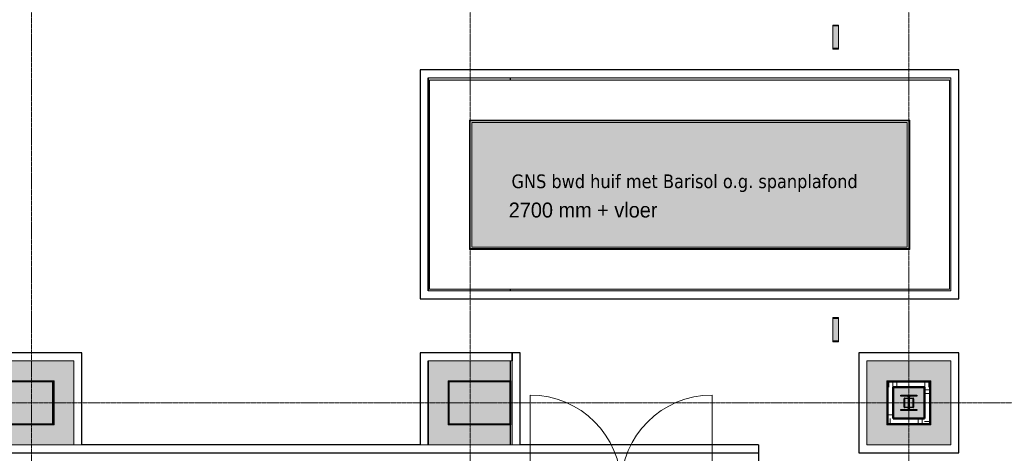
# Model space of a CAD drawing. Header units: millimetres. Extents: x 3625 to 90524, y -20577 to 42628.
# Tile 127 of 256: x 62089 to 74436, y 24196 to 29630. Entities that reach past the tile are written whole.
import ezdxf

# ---------------------------------------------------------------- set-up
doc = ezdxf.new("R2010")
doc.units = ezdxf.units.MM
doc.linetypes.add('stramien', pattern=[22.225, 12.7, -3.175, 3.175, -3.175])
for name, color, linetype, lineweight in [('A-ANNO-IDEN', 2, 'Continuous', 18), ('A-ANNO-TEXT', 2, 'Continuous', 18), ('A-CLNG-SUSP', 5, 'Continuous', 25), ('A-DOOR', 1, 'Continuous', 25), ('A-FLOR-OTLN', 6, 'Continuous', 18), ('A-FLOR-PATT', 8, 'Continuous', 18), ('A-GENM', 6, 'Continuous', 18), ('A-WALL-PATT', 2, 'Continuous', 50), ('I-WALL', 2, 'Continuous', 25), ('S-COLS', 6, 'Continuous', 18), ('S-GRID', 1, 'Continuous', 18)]:
    doc.layers.add(name, color=color, linetype=linetype, lineweight=lineweight)
doc.styles.add('Frutiger_3', font='txt', dxfattribs={"height": 186.571782})
doc.styles.add('Tahoma_1', font='TAHOMA.TTF', dxfattribs={"height": 171.388889})

# ---------------------------------------------------------------- blocks, each defined once
blk = doc.blocks.new('3073_04 constructie_abt_export 08-11-2012_rvt-1-Plotview plafond vierde Verdieping - 1 op 100')
at = {"layer": 'A-FLOR-PATT'}
h = blk.add_hatch(color=254, dxfattribs=at)
h.paths.add_polyline_path([(42917, 17595), (43517, 17595), (43517, 17603), (43076, 17603), (43076, 17598), (42956, 17598), (42956, 17603), (42917, 17603)], flags=0)
h.paths.add_polyline_path([(42277, 17705), (42877, 17705), (42877, 17715), (41592, 17715), (41592, 17705), (41687, 17705)], flags=0)
h.paths.add_polyline_path([(42917, 19605), (43517, 19605), (43517, 21061), (42967, 21061), (42967, 20951), (43040, 20951), (43040, 20941), (42917, 20941), (42917, 19608)], flags=0)
h.paths.add_polyline_path([(33087, 21051), (33097, 21051), (33097, 21053), (33087, 21053)], flags=0)
h.paths.add_polyline_path([(41068, 21261), (41144, 21261), (41144, 21481), (41784, 21481), (41784, 21261), (43517, 21261), (43517, 22281), (43367, 22281), (43367, 23281), (43517, 23281), (43517, 23581), (42817, 23581), (42817, 23081), (42517, 23081), (42517, 23581), (42017, 23581), (42017, 23081), (41117, 23081), (41117, 23581), (40961, 23581), (40961, 21261)], flags=0)
h.paths.add_polyline_path([(40821, 21261), (40821, 23581), (37817, 23581), (37817, 23261), (39817, 23261), (39817, 21261)], flags=0)
h.paths.add_polyline_path([(42489, 24301), (43517, 24301), (43516, 24551), (42740, 24551), (42740, 25105), (43517, 25105), (43517, 25355), (42489, 25355), (42489, 24318)], flags=0)
h.paths.add_polyline_path([(32135, 24301), (32545, 24301), (32545, 25355), (32135, 25355), (32135, 25105), (32294, 25105), (32294, 24551), (32135, 24551), (32135, 24318)], flags=0)
h.paths.add_polyline_path([(37494, 24301), (38044, 24301), (38044, 25355), (36989, 25355), (36989, 24301), (37166, 24301)], flags=0)
h.paths.add_polyline_path([(37244, 24551), (37244, 25105), (37798, 25105), (37798, 24551), (37250, 24551)], flags=0)
h.paths.add_polyline_path([(37788, 24561), (37788, 25095), (37784, 25095), (37784, 24561)], flags=0)
h.paths.add_polyline_path([(43517, 26233), (43517, 26251), (42505, 26251), (42505, 28871), (43517, 28871), (43517, 28902), (42489, 28902), (42489, 26233), (43485, 26233)], flags=0)
h.paths.add_polyline_path([(43005, 26751), (43517, 26751), (43517, 26761), (43015, 26761), (43015, 28361), (43517, 28361), (43517, 28371), (43005, 28371), (43005, 26761)], flags=0)
h.paths.add_polyline_path([(43261, 29801), (43517, 29801), (43516, 30051), (42740, 30051), (42740, 30605), (43517, 30605), (43517, 30855), (42489, 30855), (42489, 29801), (43108, 29801)], flags=0)
h.paths.add_polyline_path([(37443, 29801), (41711, 29801), (41711, 31078), (41293, 31078), (41293, 30041), (32135, 30041), (32135, 29801), (37250, 29801)], flags=0)
h.paths.add_polyline_path([(41068, 30261), (41073, 30261), (41073, 30716), (40995, 30716), (40995, 30261)], flags=0)
h.paths.add_polyline_path([(39340, 30261), (39550, 30261), (39550, 30716), (39340, 30716), (39340, 30482)], flags=0)
h.paths.add_polyline_path([(33904, 30261), (33904, 30716), (33603, 30716), (33603, 30261), (33817, 30261)], flags=0)
h.paths.add_polyline_path([(32135, 30595), (32229, 30595), (32229, 30716), (32135, 30715), (32135, 30687)], flags=0)
h.paths.add_polyline_path([(41068, 30861), (41073, 30861), (41073, 31078), (41051, 31078), (41051, 30861)], flags=0)
at = {"layer": 'S-COLS', "lineweight": 5}
for points in [[(37784, 24561), (37784, 25095), (37250, 25095), (37250, 24561)], [(42750, 24561), (43517, 24561), (43517, 25095), (42750, 25095)]]:
    blk.add_hatch(color=256, dxfattribs=at).paths.add_polyline_path(points, flags=0)
at = {"layer": 'A-FLOR-OTLN', "color": 7}
for p, q in [((43517, 28902), (43517, 28871)), ((43517, 28371), (43517, 28361)), ((43517, 26761), (43517, 26751)), ((43517, 26251), (43517, 26233)), ((43517, 25355), (43517, 25105)), ((43517, 24551), (43517, 24301))]:
    blk.add_line(p, q, dxfattribs=at)
at = {"layer": 'S-COLS', "color": 90, "lineweight": 35}
for p, q in [((37250, 25095), (37784, 25095)), ((37784, 25095), (37784, 24561)), ((42750, 24561), (42750, 25095)), ((42750, 25095), (43517, 25095)), ((43517, 25095), (43517, 24561)), ((37784, 24561), (37250, 24561)), ((43517, 24561), (42750, 24561))]:
    blk.add_line(p, q, dxfattribs=at)
blk = doc.blocks.new('10844_ABT model nieuw_export 08-11-2012_rvt-1-Plotview plafond vierde Verdieping - 1 op 100')
at = {"layer": 'A-FLOR-PATT'}
h = blk.add_hatch(color=254, dxfattribs=at)
h.paths.add_polyline_path([(43721, 17395), (43722, 17395), (43722, 17595), (46271, 17595), (46271, 17603), (43721, 17603), (43721, 17595)], flags=0)
h.paths.add_polyline_path([(54106, 17595), (54106, 19163), (53877, 19163), (53877, 19493), (54106, 19493), (54106, 20997), (53877, 20997), (53877, 21327), (54106, 21327), (54106, 22830), (53877, 22830), (53877, 23160), (54106, 23160), (54106, 24663), (53877, 24663), (53877, 24993), (54106, 24993), (54106, 26497), (53877, 26497), (53877, 26614), (53489, 26614), (53489, 17885), (46633, 17885), (46633, 19278), (46321, 19278), (46321, 17595), (54060, 17595)], flags=0)
h.paths.add_polyline_path([(47990, 18801), (49044, 18801), (49044, 19855), (47989, 19855), (47989, 18801)], flags=0)
h.paths.add_polyline_path([(48496, 19051), (48240, 19052), (48240, 19605), (48794, 19604), (48794, 19051), (48714, 19051)], flags=0)
h.paths.add_polyline_path([(48320, 19131), (48714, 19131), (48714, 19525), (48320, 19524), (48320, 19233)], flags=0)
h.paths.add_polyline_path([(45902, 19191), (46171, 19191), (46171, 19453), (43721, 19453), (43721, 19191), (44694, 19191)], flags=0)
h.paths.add_polyline_path([(53945, 19228), (54106, 19228), (54106, 19238), (54097, 19238), (54097, 19310), (54092, 19321), (54082, 19325), (53960, 19325), (53949, 19321), (53945, 19310), (53945, 19238), (53942, 19238), (53942, 19228)], flags=0)
h.paths.add_polyline_path([(48618, 19233), (48418, 19233), (48418, 19243), (48496, 19243), (48509, 19248), (48514, 19261), (48514, 19395), (48509, 19408), (48496, 19413), (48418, 19413), (48418, 19423), (48618, 19423), (48618, 19413), (48539, 19413), (48526, 19408), (48521, 19395), (48521, 19261), (48526, 19248), (48539, 19243), (48618, 19243)], flags=0)
h.paths.add_polyline_path([(54060, 19331), (54082, 19331), (54092, 19336), (54097, 19346), (54097, 19418), (54106, 19418), (54106, 19428), (53942, 19428), (53942, 19418), (53945, 19418), (53945, 19346), (53949, 19336), (53960, 19331), (53974, 19331)], flags=0)
h.paths.add_polyline_path([(53942, 21062), (54106, 21062), (54106, 21071), (54097, 21071), (54097, 21143), (54092, 21154), (54082, 21158), (53960, 21158), (53949, 21154), (53945, 21143), (53945, 21071), (53942, 21071)], flags=0)
h.paths.add_polyline_path([(53974, 21164), (54082, 21164), (54092, 21169), (54097, 21179), (54097, 21251), (54106, 21251), (54106, 21262), (53942, 21262), (53942, 21251), (53945, 21251), (53945, 21179), (53949, 21169), (53960, 21164)], flags=0)
h.paths.add_polyline_path([(46171, 21201), (46171, 23171), (43721, 23171), (43721, 23161), (46091, 23161), (46091, 21201)], flags=0)
h.paths.add_polyline_path([(54097, 22895), (54106, 22895), (54106, 22905), (54097, 22905), (54097, 22977), (54092, 22988), (54082, 22992), (53960, 22992), (53949, 22988), (53945, 22977), (53945, 22905), (53942, 22905), (53942, 22895), (54060, 22895)], flags=0)
h.paths.add_polyline_path([(54060, 22998), (54082, 22998), (54092, 23003), (54097, 23013), (54097, 23085), (54106, 23086), (54106, 23095), (53942, 23095), (53942, 23085), (53945, 23085), (53945, 23013), (53949, 23003), (53960, 22998), (53974, 22998)], flags=0)
h.paths.add_polyline_path([(46171, 23311), (46171, 23641), (43721, 23641), (43721, 23311), (46101, 23311)], flags=0)
h.paths.add_polyline_path([(43543, 24301), (43542, 25355), (43521, 25355), (43521, 25105), (43527, 25105), (43527, 24551), (43521, 24551), (43521, 24301)], flags=0)
h.paths.add_polyline_path([(49044, 24301), (49044, 25355), (47989, 25355), (47989, 24301), (48319, 24301)], flags=0)
h.paths.add_polyline_path([(48240, 24551), (48240, 25105), (48794, 25105), (48794, 24551), (48250, 24551)], flags=0)
h.paths.add_polyline_path([(48320, 24631), (48714, 24631), (48714, 25025), (48320, 25025), (48320, 24729)], flags=0)
h.paths.add_polyline_path([(54060, 24728), (54106, 24729), (54106, 24738), (54097, 24738), (54097, 24810), (54092, 24821), (54082, 24825), (53960, 24825), (53949, 24821), (53945, 24810), (53945, 24738), (53942, 24738), (53942, 24728)], flags=0)
h.paths.add_polyline_path([(48496, 24733), (48418, 24733), (48418, 24743), (48496, 24743), (48509, 24748), (48514, 24761), (48514, 24768), (48460, 24769), (48458, 24772), (48457, 24776), (48458, 24884), (48462, 24888), (48464, 24888), (48514, 24888), (48514, 24895), (48509, 24908), (48496, 24913), (48418, 24913), (48418, 24923), (48618, 24923), (48618, 24913), (48539, 24913), (48526, 24908), (48521, 24895), (48521, 24888), (48573, 24887), (48576, 24884), (48577, 24881), (48576, 24772), (48572, 24769), (48569, 24768), (48521, 24768), (48521, 24761), (48526, 24748), (48539, 24743), (48618, 24743), (48618, 24733), (48539, 24733)], flags=0)
h.paths.add_polyline_path([(48521, 24773), (48570, 24774), (48572, 24776), (48571, 24882), (48569, 24883), (48521, 24883)], flags=0)
h.paths.add_polyline_path([(48514, 24773), (48514, 24883), (48463, 24883), (48462, 24881), (48462, 24774), (48464, 24773)], flags=0)
h.paths.add_polyline_path([(54082, 24831), (54092, 24836), (54097, 24846), (54097, 24918), (54106, 24918), (54106, 24928), (53942, 24928), (53942, 24918), (53945, 24918), (53945, 24846), (53949, 24836), (53960, 24831), (54060, 24831)], flags=0)
h.paths.add_polyline_path([(49044, 26233), (49044, 28902), (43521, 28902), (43521, 28871), (49027, 28871), (49027, 26251), (43521, 26251), (43521, 26233), (49027, 26233)], flags=0)
h.paths.add_polyline_path([(53945, 26562), (54106, 26562), (54106, 26571), (54097, 26571), (54097, 26643), (54092, 26654), (54082, 26658), (53960, 26658), (53949, 26654), (53945, 26643), (53945, 26571), (53942, 26571), (53942, 26562)], flags=0)
h.paths.add_polyline_path([(53960, 26664), (54082, 26664), (54092, 26669), (54097, 26679), (54097, 26751), (54106, 26751), (54106, 26762), (53942, 26762), (53942, 26751), (53945, 26751), (53945, 26679), (53949, 26669)], flags=0)
h.paths.add_polyline_path([(53864, 26709), (53877, 26709), (53877, 26827), (54106, 26827), (54106, 28330), (53877, 28330), (53877, 28660), (54106, 28660), (54106, 30163), (53877, 30163), (53877, 30493), (54106, 30493), (54106, 31997), (53877, 31997), (53877, 32327), (54106, 32327), (54106, 33830), (53877, 33830), (53877, 34160), (54106, 34160), (54106, 35663), (53877, 35663), (53877, 35914), (52363, 35914), (52363, 35663), (52043, 35663), (52043, 35914), (50510, 35914), (50510, 35663), (50190, 35663), (50190, 35914), (48677, 35914), (48677, 35663), (48357, 35663), (48357, 35914), (46843, 35914), (46843, 35663), (46731, 35663), (46731, 35438), (53489, 35438), (53489, 30376), (53876, 30376), (53876, 30281), (53489, 30281), (53489, 28543), (53841, 28543), (53841, 28448), (53489, 28448), (53489, 26709), (53842, 26709)], flags=0)
h.paths.add_polyline_path([(48497, 26751), (48527, 26751), (48527, 28371), (43521, 28371), (43521, 28361), (48517, 28361), (48517, 26761), (43521, 26761), (43521, 26751), (48497, 26751)], flags=0)
h.paths.add_polyline_path([(54097, 28395), (54106, 28395), (54106, 28405), (54097, 28405), (54097, 28477), (54092, 28488), (54082, 28492), (53960, 28492), (53949, 28488), (53945, 28477), (53945, 28405), (53942, 28405), (53942, 28395), (54060, 28395)], flags=0)
h.paths.add_polyline_path([(53960, 28498), (54082, 28498), (54092, 28503), (54097, 28513), (54097, 28585), (54106, 28585), (54106, 28595), (53942, 28595), (53942, 28585), (53945, 28585), (53945, 28513), (53949, 28503)], flags=0)
h.paths.add_polyline_path([(49044, 29801), (49044, 30281), (48804, 30281), (48804, 30376), (49044, 30376), (49044, 30855), (47989, 30855), (47989, 30376), (48230, 30376), (48230, 30281), (47989, 30281), (47990, 29801), (49044, 29801)], flags=0)
h.paths.add_polyline_path([(43935, 29801), (44122, 29801), (44122, 30855), (43521, 30855), (43521, 30605), (43527, 30605), (43527, 30051), (43521, 30051), (43521, 29801), (43556, 29801)], flags=0)
h.paths.add_polyline_path([(48240, 30051), (48240, 30605), (48794, 30605), (48794, 30051), (48250, 30051)], flags=0)
h.paths.add_polyline_path([(48418, 30131), (48714, 30131), (48714, 30525), (48320, 30525), (48320, 30131)], flags=0)
h.paths.add_polyline_path([(53942, 30228), (54106, 30228), (54106, 30238), (54097, 30238), (54097, 30310), (54092, 30321), (54082, 30325), (53960, 30325), (53949, 30321), (53945, 30310), (53945, 30238), (53942, 30238)], flags=0)
h.paths.add_polyline_path([(48496, 30233), (48418, 30233), (48418, 30243), (48496, 30243), (48509, 30248), (48514, 30263), (48460, 30264), (48457, 30268), (48457, 30271), (48457, 30413), (48418, 30413), (48418, 30423), (48457, 30423), (48458, 30439), (48462, 30443), (48464, 30443), (48573, 30442), (48576, 30439), (48577, 30436), (48577, 30423), (48618, 30423), (48618, 30413), (48577, 30413), (48576, 30267), (48573, 30264), (48569, 30263), (48521, 30263), (48521, 30261), (48526, 30248), (48539, 30243), (48618, 30243), (48618, 30233), (48539, 30233)], flags=0)
h.paths.add_polyline_path([(48569, 30268), (48571, 30269), (48572, 30271), (48572, 30324), (48569, 30323), (48521, 30323), (48521, 30268), (48539, 30268)], flags=0)
h.paths.add_polyline_path([(48514, 30268), (48514, 30323), (48462, 30323), (48462, 30269), (48464, 30268)], flags=0)
h.paths.add_polyline_path([(48514, 30328), (48514, 30378), (48463, 30378), (48462, 30376), (48462, 30329), (48464, 30328)], flags=0)
h.paths.add_polyline_path([(48569, 30328), (48571, 30329), (48572, 30331), (48571, 30377), (48569, 30378), (48521, 30378), (48521, 30328), (48539, 30328)], flags=0)
h.paths.add_polyline_path([(54082, 30331), (54092, 30336), (54097, 30346), (54097, 30418), (54106, 30418), (54106, 30428), (53942, 30428), (53942, 30418), (53945, 30418), (53945, 30346), (53949, 30336), (53960, 30331), (54060, 30331)], flags=0)
h.paths.add_polyline_path([(48462, 30382), (48464, 30383), (48514, 30383), (48514, 30395), (48509, 30408), (48496, 30413), (48462, 30413), (48462, 30383)], flags=0)
h.paths.add_polyline_path([(48572, 30382), (48572, 30413), (48539, 30413), (48526, 30408), (48521, 30395), (48521, 30383), (48571, 30382)], flags=0)
h.paths.add_polyline_path([(48571, 30423), (48572, 30423), (48571, 30437), (48569, 30438), (48463, 30438), (48462, 30436), (48462, 30423), (48539, 30423)], flags=0)
h.paths.add_polyline_path([(41711, 31078), (41711, 35438), (46636, 35438), (46636, 35663), (46523, 35663), (46523, 35914), (45010, 35914), (45010, 35663), (44690, 35663), (44690, 35914), (43177, 35914), (43177, 35663), (42857, 35663), (42857, 35914), (41293, 35914), (41293, 31078)], flags=0)
h.paths.add_polyline_path([(41073, 31078), (41073, 32361), (41051, 32361), (41051, 31078), (41068, 31078)], flags=0)
h.paths.add_polyline_path([(54106, 32062), (54106, 32071), (54097, 32071), (54097, 32143), (54092, 32154), (54082, 32158), (53960, 32158), (53949, 32154), (53945, 32143), (53945, 32071), (53942, 32071), (53942, 32062), (54097, 32062)], flags=0)
h.paths.add_polyline_path([(53974, 32164), (54082, 32164), (54092, 32169), (54097, 32179), (54097, 32251), (54106, 32251), (54106, 32262), (53942, 32262), (53942, 32251), (53945, 32251), (53945, 32179), (53949, 32169), (53960, 32164)], flags=0)
h.paths.add_polyline_path([(41073, 32506), (41073, 35914), (41068, 35914), (41068, 32506)], flags=0)
h.paths.add_polyline_path([(39558, 32506), (39690, 32506), (39690, 32612), (38760, 32612), (38760, 32506), (39255, 32506)], flags=0)
h.paths.add_polyline_path([(33510, 32506), (34440, 32506), (34440, 32612), (33510, 32612), (33510, 32506)], flags=0)
h.paths.add_polyline_path([(34724, 32506), (35490, 32506), (35490, 32612), (34560, 32612), (34560, 32506)], flags=0)
h.paths.add_polyline_path([(35630, 32506), (36540, 32506), (36540, 32612), (35610, 32612), (35610, 32506)], flags=0)
h.paths.add_polyline_path([(36838, 32506), (37590, 32506), (37590, 32612), (36660, 32612), (36660, 32506)], flags=0)
h.paths.add_polyline_path([(37710, 32506), (38640, 32506), (38640, 32612), (37710, 32612), (37710, 32534)], flags=0)
h.paths.add_polyline_path([(37710, 32704), (38640, 32704), (38640, 34104), (37710, 34104), (37710, 32742)], flags=0)
h.paths.add_polyline_path([(38760, 32704), (39690, 32704), (39690, 34104), (38760, 34104), (38760, 32742)], flags=0)
h.paths.add_polyline_path([(35610, 32704), (36540, 32704), (36540, 34104), (35610, 34104), (35610, 32742)], flags=0)
h.paths.add_polyline_path([(36838, 32704), (37590, 32704), (37590, 34104), (36660, 34104), (36660, 32704), (36680, 32704)], flags=0)
h.paths.add_polyline_path([(34421, 32704), (34440, 32704), (34440, 34104), (33510, 34104), (33510, 32704), (34420, 32704)], flags=0)
h.paths.add_polyline_path([(34724, 32704), (35490, 32704), (35490, 34104), (34560, 34104), (34560, 32704), (34580, 32704)], flags=0)
h.paths.add_polyline_path([(36520, 32724), (35630, 32724), (35630, 34087), (36520, 34087), (36520, 32947)], flags=0)
h.paths.add_polyline_path([(35470, 32724), (34580, 32724), (34580, 34084), (35470, 34084), (35470, 32742)], flags=0)
h.paths.add_polyline_path([(37745, 32724), (37730, 32724), (37730, 34084), (38620, 34084), (38620, 32724), (38047, 32724)], flags=0)
h.paths.add_polyline_path([(39670, 32724), (38780, 32724), (38780, 34084), (39670, 34084), (39670, 33358)], flags=0)
h.paths.add_polyline_path([(33817, 32724), (33530, 32724), (33530, 34084), (34420, 34084), (34420, 32724)], flags=0)
h.paths.add_polyline_path([(37570, 32724), (36680, 32724), (36680, 34084), (37570, 34084), (37570, 32742)], flags=0)
h.paths.add_polyline_path([(54060, 33895), (54106, 33895), (54106, 33905), (54097, 33905), (54097, 33977), (54092, 33987), (54082, 33992), (53960, 33992), (53949, 33987), (53945, 33975), (53945, 33905), (53942, 33905), (53942, 33895), (53945, 33895)], flags=0)
h.paths.add_polyline_path([(54082, 33998), (54092, 34002), (54097, 34013), (54097, 34085), (54106, 34085), (54106, 34095), (53942, 34095), (53942, 34085), (53945, 34085), (53945, 34013), (53949, 34002), (53960, 33998), (54060, 33998)], flags=0)
h.paths.add_polyline_path([(39445, 35618), (39460, 35618), (39460, 35653), (39240, 35653), (39240, 35618), (39255, 35618)], flags=0)
h.paths.add_polyline_path([(35630, 35618), (35797, 35618), (35797, 35653), (35577, 35653), (35577, 35618), (35588, 35618)], flags=0)
h.paths.add_polyline_path([(37407, 35618), (37627, 35618), (37627, 35653), (37407, 35653)], flags=0)
h.paths.add_polyline_path([(33945, 35618), (33947, 35618), (33947, 35653), (33727, 35653), (33727, 35618), (33817, 35618)], flags=0)
h.paths.add_polyline_path([(54060, 35728), (54106, 35728), (54106, 35738), (54097, 35738), (54097, 35810), (54092, 35821), (54082, 35825), (53960, 35825), (53949, 35821), (53945, 35810), (53945, 35738), (53942, 35738), (53942, 35728), (53990, 35728)], flags=0)
h.paths.add_polyline_path([(52298, 35728), (52298, 35914), (52278, 35914), (52278, 35904), (52206, 35904), (52195, 35900), (52191, 35889), (52191, 35767), (52195, 35757), (52206, 35752), (52278, 35752), (52278, 35743), (52108, 35743), (52108, 35728), (52278, 35728)], flags=0)
h.paths.add_polyline_path([(50255, 35728), (50445, 35728), (50444, 35904), (50372, 35904), (50361, 35900), (50357, 35889), (50357, 35767), (50361, 35757), (50372, 35752), (50444, 35752), (50444, 35743), (50264, 35743), (50264, 35752), (50336, 35752), (50346, 35757), (50351, 35767), (50351, 35889), (50346, 35900), (50336, 35904), (50264, 35904), (50264, 35914), (50255, 35914), (50255, 35743)], flags=0)
h.paths.add_polyline_path([(48611, 35728), (48612, 35728), (48611, 35904), (48539, 35904), (48528, 35900), (48524, 35889), (48524, 35767), (48528, 35757), (48539, 35752), (48611, 35752), (48611, 35743), (48431, 35743), (48431, 35752), (48503, 35752), (48513, 35757), (48518, 35767), (48518, 35889), (48513, 35900), (48503, 35904), (48431, 35904), (48431, 35914), (48422, 35914), (48422, 35728), (48539, 35728)], flags=0)
h.paths.add_polyline_path([(46670, 35728), (46778, 35728), (46778, 35904), (46706, 35904), (46695, 35900), (46691, 35889), (46691, 35767), (46695, 35757), (46706, 35752), (46778, 35752), (46778, 35743), (46598, 35743), (46598, 35752), (46670, 35752), (46680, 35757), (46685, 35767), (46685, 35889), (46680, 35900), (46670, 35904), (46598, 35904), (46598, 35914), (46588, 35914), (46588, 35728), (46646, 35728)], flags=0)
h.paths.add_polyline_path([(44872, 35728), (44945, 35728), (44944, 35904), (44872, 35904), (44861, 35900), (44857, 35889), (44857, 35767), (44861, 35757), (44872, 35752), (44944, 35752), (44944, 35743), (44764, 35743), (44764, 35752), (44836, 35752), (44846, 35757), (44851, 35767), (44851, 35889), (44846, 35900), (44836, 35904), (44764, 35904), (44764, 35914), (44755, 35914), (44755, 35728), (44836, 35728)], flags=0)
h.paths.add_polyline_path([(43003, 35728), (43112, 35728), (43111, 35904), (43039, 35904), (43028, 35900), (43024, 35889), (43024, 35767), (43028, 35757), (43039, 35752), (43111, 35752), (43111, 35743), (42931, 35743), (42931, 35752), (43003, 35752), (43013, 35757), (43018, 35767), (43018, 35889), (43013, 35900), (43003, 35904), (42931, 35904), (42931, 35914), (42922, 35914), (42922, 35728), (42931, 35728)], flags=0)
h.paths.add_polyline_path([(39255, 35728), (39445, 35728), (39444, 35904), (39372, 35904), (39361, 35900), (39357, 35889), (39357, 35767), (39361, 35757), (39372, 35752), (39444, 35752), (39444, 35743), (39264, 35743), (39264, 35752), (39336, 35752), (39346, 35757), (39351, 35767), (39351, 35889), (39346, 35900), (39336, 35904), (39264, 35904), (39264, 35914), (39255, 35914), (39255, 35824)], flags=0)
h.paths.add_polyline_path([(37422, 35728), (37612, 35728), (37611, 35904), (37539, 35904), (37528, 35900), (37524, 35889), (37524, 35767), (37528, 35757), (37539, 35752), (37611, 35752), (37611, 35743), (37431, 35743), (37431, 35752), (37503, 35752), (37513, 35757), (37518, 35767), (37518, 35889), (37513, 35900), (37503, 35904), (37431, 35904), (37431, 35914), (37422, 35914), (37422, 35743)], flags=0)
h.paths.add_polyline_path([(35706, 35728), (35778, 35728), (35778, 35904), (35706, 35904), (35695, 35900), (35691, 35889), (35691, 35767), (35695, 35757), (35706, 35752), (35778, 35752), (35778, 35743), (35598, 35743), (35598, 35752), (35670, 35752), (35680, 35757), (35685, 35767), (35685, 35889), (35680, 35900), (35670, 35904), (35598, 35904), (35598, 35914), (35588, 35914), (35588, 35728), (35670, 35728)], flags=0)
h.paths.add_polyline_path([(33755, 35728), (33945, 35728), (33944, 35904), (33872, 35904), (33861, 35900), (33857, 35889), (33857, 35767), (33861, 35757), (33872, 35752), (33944, 35752), (33944, 35743), (33764, 35743), (33764, 35752), (33836, 35752), (33846, 35757), (33851, 35767), (33851, 35889), (33846, 35900), (33836, 35904), (33764, 35904), (33764, 35914), (33755, 35914), (33755, 35735)], flags=0)
h.paths.add_polyline_path([(52108, 35752), (52170, 35752), (52180, 35757), (52185, 35767), (52185, 35889), (52180, 35900), (52170, 35904), (52108, 35904), (52108, 35757)], flags=0)
h.paths.add_polyline_path([(53974, 35831), (54082, 35831), (54092, 35836), (54097, 35846), (54097, 35914), (53945, 35914), (53945, 35846), (53949, 35836), (53960, 35831)], flags=0)
h = blk.add_hatch(color=254, dxfattribs=at)
h.paths.add_polyline_path([(45902, 21269), (46091, 21269), (46091, 23161), (43721, 23161), (43721, 23171), (43717, 23171), (43717, 21269)], flags=0)
h.paths.add_polyline_path([(28740, 21269), (30264, 21269), (30264, 23567), (28471, 23567), (28471, 21269)], flags=0)
h.paths.add_polyline_path([(43517, 22281), (43517, 23281), (43367, 23281), (43367, 22281), (43485, 22281)], flags=0)
h.paths.add_polyline_path([(43721, 23311), (43721, 23781), (43717, 23781), (43717, 23311)], flags=0)
h.paths.add_polyline_path([(43517, 24301), (43521, 24301), (43521, 24551), (43517, 24551), (43517, 24318)], flags=0)
h.paths.add_polyline_path([(43521, 25105), (43521, 25355), (43517, 25355), (43517, 25105)], flags=0)
h.paths.add_polyline_path([(43517, 26233), (43521, 26233), (43521, 26251), (43517, 26251)], flags=0)
h.paths.add_polyline_path([(43521, 26751), (43521, 26761), (43517, 26761), (43517, 26751)], flags=0)
h.paths.add_polyline_path([(43517, 28361), (43521, 28361), (43521, 28371), (43517, 28371)], flags=0)
h.paths.add_polyline_path([(43517, 28871), (43521, 28871), (43521, 28902), (43517, 28902)], flags=0)
h.paths.add_polyline_path([(43517, 29801), (43521, 29801), (43521, 30051), (43517, 30051)], flags=0)
at = {"layer": 'S-COLS', "lineweight": 5}
blk.add_hatch(color=256, dxfattribs=at).paths.add_polyline_path([(48418, 24733), (48618, 24733), (48618, 24743), (48539, 24743), (48526, 24748), (48521, 24761), (48521, 24895), (48526, 24908), (48539, 24913), (48618, 24913), (48618, 24923), (48418, 24923), (48418, 24913), (48496, 24913), (48509, 24908), (48514, 24895), (48514, 24761), (48509, 24748), (48496, 24743), (48418, 24743)], flags=0)
at = {"layer": 'A-FLOR-OTLN', "color": 130, "lineweight": 5}
for p, q in [((43521, 28871), (43521, 28902)), ((43521, 28361), (43521, 28371)), ((43521, 26751), (43521, 26761)), ((43521, 26233), (43521, 26251)), ((43521, 25105), (43521, 25355)), ((43521, 24301), (43521, 24551))]:
    blk.add_line(p, q, dxfattribs=at)
at = {"layer": 'S-COLS', "color": 250, "lineweight": 25}
for p, q in [((48418, 24913), (48418, 24923)), ((48418, 24923), (48618, 24923)), ((48496, 24913), (48418, 24913)), ((48514, 24761), (48514, 24895)), ((48521, 24895), (48521, 24761)), ((48618, 24913), (48539, 24913)), ((48618, 24923), (48618, 24913)), ((48418, 24733), (48418, 24743)), ((48418, 24743), (48496, 24743)), ((48618, 24733), (48418, 24733)), ((48539, 24743), (48618, 24743)), ((48618, 24743), (48618, 24733))]:
    blk.add_line(p, q, dxfattribs=at)
for centre, start, end in [((48496, 24895), 0, 90), ((48539, 24895), 90, 180), ((48496, 24761), 270, 0), ((48539, 24761), 180, 270)]:
    blk.add_arc(centre, 18, start, end, dxfattribs=at)
blk = doc.blocks.new('65_KU_GNS huif met Barisol - Type-7861266-Plotview plafond vierde Verdieping - 1 op 100')
at = {"layer": 'A-GENM'}
h = blk.add_hatch(dxfattribs=at)
h.set_pattern_fill('FP_64', color=256, style=0, pattern_type=2)
h.set_pattern_definition([(52.5, (24722.47, 0), (146.8239, -4.79953), [8.382, -107.442, 8.382, -121.158, -123.825]), (52.5, (24722.47, 0), (146.8239, -4.79953), [-245.364, 8.382, -115.443]), (82.5, (24722.47, 0), (215.0472, 134.8574), [8.382, -54.102, 8.382, -96.012, -40.005]), (82.5, (24722.47, 0), (215.0472, 134.8574), [-166.878, 8.382, -31.623]), (122.5, (24722.47, -93.73), (0.4316, 237.29776), [8.382, -29.718, 8.382, -128.778, -179.07]), (122.5, (24722.47, -93.73), (0.4316, 237.29776), [-175.26, 8.382, -170.688]), (132.5, (24722.47, -93.73), (66.8792, 229.067), [8.382, -10.668, 8.382, -81.534, -102.87]), (132.5, (24722.47, -93.73), (66.8792, 229.067), [-108.966, 8.382, -94.488])])
h.paths.add_polyline_path([(136, -780), (2731, -780), (2731, 780), (-2731, 780), (-2731, -780), (-2281, -780)], flags=0)
for p, q in [((3261, 1310), (-3261, 1310)), ((-3261, -1310), (-3261, 1310)), ((3261, -1310), (3261, 1310)), ((-2761, 810), (2761, 810)), ((-2761, -810), (-2761, 810)), ((2751, 800), (-2751, 800)), ((-2751, -800), (-2751, 800)), ((-2731, -780), (-2731, 780)), ((-2731, 780), (2731, 780)), ((-2731, 780), (2731, 780)), ((-2731, 780), (-2731, -780)), ((2731, 780), (2731, -780)), ((2731, 780), (2731, -780)), ((2751, -800), (2751, 800)), ((2761, 810), (2761, -810)), ((2761, -810), (-2761, -810)), ((-2751, -800), (2751, -800)), ((2731, -780), (-2731, -780)), ((2731, -780), (-2731, -780)), ((-3261, -1310), (3261, -1310))]:
    blk.add_line(p, q, dxfattribs=at)
blk = doc.blocks.new('42_KA leemstuc betonkolomafwerking - Type-7433554-Plotview plafond vierde Verdieping - 1 op 100')
at = {"layer": 'A-GENM'}
h = blk.add_hatch(dxfattribs=at)
h.set_pattern_fill('FP_100', color=256, style=0, pattern_type=2)
h.set_pattern_definition([(90, (49550.68, -37521.29), (-101.6, 406.4), [33.528, -271.272, 33.528, -1896.872]), (90, (49550.68, -37521.29), (-101.6, 406.4), [-338.328, -271.272, 33.528, -576.072, -1016]), (90, (49550.68, -37521.29), (-101.6, 406.4), [-1219.2, 33.528, -271.272, 33.528, -677.672]), (90, (49550.68, -37521.29), (-101.6, 406.4), [-1557.528, -169.672, 33.528, -474.472]), (210, (49499.88, -37368.89), (-301.15272, -291.18818), [33.528, -271.272, 33.528, -1896.872]), (210, (49499.88, -37368.89), (-301.15272, -291.18818), [-338.328, -271.272, 33.528, -576.072, -1016]), (210, (49499.88, -37368.89), (-301.15272, -291.18818), [-1219.2, 33.528, -271.272, 33.528, -677.672]), (210, (49499.88, -37368.89), (-301.15272, -291.18818), [-1557.528, -169.672, 33.528, -474.472]), (330, (49296.68, -37318.09), (402.75272, -115.21182), [33.528, -271.272, 33.528, -1896.872]), (330, (49296.68, -37318.09), (402.75272, -115.21182), [-338.328, -271.272, 33.528, -576.072, -1016]), (330, (49296.68, -37318.09), (402.75272, -115.21182), [-1219.2, 33.528, -271.272, 33.528, -677.672]), (330, (49296.68, -37318.09), (402.75272, -115.21182), [-1557.528, -169.672, 33.528, -474.472])])
h.paths.add_polyline_path([(277, -277), (277, 277), (-277, 277), (-277, -277)], flags=0)
h.paths.add_polyline_path([(267, -267), (-267, -267), (-267, 267), (267, 267)], flags=0)
for p, q in [((-277, 277), (277, 277)), ((-277, -277), (-277, 277)), ((267, 267), (-267, 267)), ((-267, 267), (-267, -267)), ((267, -267), (267, 267)), ((277, 277), (277, -277)), ((277, -277), (-277, -277)), ((-267, -267), (267, -267))]:
    blk.add_line(p, q, dxfattribs=at)
blk = doc.blocks.new('42_KA leemstuc betonkolomafwerking - Type-V8-Plotview plafond vierde Verdieping - 1 op 100')
at = {"layer": 'A-GENM'}
h = blk.add_hatch(dxfattribs=at)
h.set_pattern_fill('FP_103', color=256, style=0, pattern_type=2)
h.set_pattern_definition([(0, (-18294.12, -24828.2), (406.4, 101.6), [33.528, -271.272, 33.528, -1896.872]), (0, (-18294.12, -24828.2), (406.4, 101.6), [-338.328, -271.272, 33.528, -576.072, -1016]), (0, (-18294.12, -24828.2), (406.4, 101.6), [-1219.2, 33.528, -271.272, 33.528, -677.672]), (0, (-18294.12, -24828.2), (406.4, 101.6), [-1557.528, -169.672, 33.528, -474.472]), (120, (-18141.72, -24777.4), (-291.18818, 301.15272), [33.528, -271.272, 33.528, -1896.872]), (120, (-18141.72, -24777.4), (-291.18818, 301.15272), [-338.328, -271.272, 33.528, -576.072, -1016]), (120, (-18141.72, -24777.4), (-291.18818, 301.15272), [-1219.2, 33.528, -271.272, 33.528, -677.672]), (120, (-18141.72, -24777.4), (-291.18818, 301.15272), [-1557.528, -169.672, 33.528, -474.472]), (240, (-18090.92, -24574.2), (-115.21182, -402.75272), [33.528, -271.272, 33.528, -1896.872]), (240, (-18090.92, -24574.2), (-115.21182, -402.75272), [-338.328, -271.272, 33.528, -576.072, -1016]), (240, (-18090.92, -24574.2), (-115.21182, -402.75272), [-1219.2, 33.528, -271.272, 33.528, -677.672]), (240, (-18090.92, -24574.2), (-115.21182, -402.75272), [-1557.528, -169.672, 33.528, -474.472])])
h.paths.add_polyline_path([(469, -277), (510, -277), (510, 277), (-277, 277), (-277, -277)], flags=0)
h.paths.add_polyline_path([(500, -267), (-267, -267), (-267, 267), (500, 267)], flags=0)
for p, q in [((-277, 277), (510, 277)), ((-277, -277), (-277, 277)), ((500, 267), (-267, 267)), ((-267, 267), (-267, -267)), ((500, -267), (500, 267)), ((510, 277), (510, -277)), ((510, -277), (-277, -277)), ((-267, -267), (500, -267))]:
    blk.add_line(p, q, dxfattribs=at)
blk = doc.blocks.new('42_KA leemstuc betonkolomafwerking - Type-V10-Plotview plafond vierde Verdieping - 1 op 100')
at = {"layer": 'A-GENM'}
h = blk.add_hatch(dxfattribs=at)
h.set_pattern_fill('FP_105', color=256, style=0, pattern_type=2)
h.set_pattern_definition([(0, (-23794.12, -24828.2), (406.4, 101.6), [33.528, -271.272, 33.528, -1896.872]), (0, (-23794.12, -24828.2), (406.4, 101.6), [-338.328, -271.272, 33.528, -576.072, -1016]), (0, (-23794.12, -24828.2), (406.4, 101.6), [-1219.2, 33.528, -271.272, 33.528, -677.672]), (0, (-23794.12, -24828.2), (406.4, 101.6), [-1557.528, -169.672, 33.528, -474.472]), (120, (-23641.72, -24777.4), (-291.18818, 301.15272), [33.528, -271.272, 33.528, -1896.872]), (120, (-23641.72, -24777.4), (-291.18818, 301.15272), [-338.328, -271.272, 33.528, -576.072, -1016]), (120, (-23641.72, -24777.4), (-291.18818, 301.15272), [-1219.2, 33.528, -271.272, 33.528, -677.672]), (120, (-23641.72, -24777.4), (-291.18818, 301.15272), [-1557.528, -169.672, 33.528, -474.472]), (240, (-23590.92, -24574.2), (-115.21182, -402.75272), [33.528, -271.272, 33.528, -1896.872]), (240, (-23590.92, -24574.2), (-115.21182, -402.75272), [-338.328, -271.272, 33.528, -576.072, -1016]), (240, (-23590.92, -24574.2), (-115.21182, -402.75272), [-1219.2, 33.528, -271.272, 33.528, -677.672]), (240, (-23590.92, -24574.2), (-115.21182, -402.75272), [-1557.528, -169.672, 33.528, -474.472])])
h.paths.add_polyline_path([(-277, -277), (277, -277), (277, 277), (-277, 277)], flags=0)
h.paths.add_polyline_path([(-197, -267), (-267, -267), (-267, 267), (267, 267), (267, -267)], flags=0)
for p, q in [((-277, 277), (277, 277)), ((-277, -277), (-277, 277)), ((267, 267), (-267, 267)), ((-267, 267), (-267, -267)), ((267, -267), (267, 267)), ((277, 277), (277, -277)), ((277, -277), (-277, -277)), ((-267, -267), (267, -267))]:
    blk.add_line(p, q, dxfattribs=at)
blk = doc.blocks.new('32_KA_hout_67_114_dubb_deur - H2230-13430561-Plotview plafond vierde Verdieping - 1 op 100')
at = {"layer": 'A-DOOR', "lineweight": 18}
h = blk.add_hatch(dxfattribs=at)
h.set_pattern_fill('FP_117', color=256, style=0, pattern_type=2)
h.set_pattern_definition([(45, (-20168.12, -23711.2), (-91.9239, 91.9239), [])])
h.paths.add_polyline_path([(1133, -34), (1200, -34), (1200, 80), (1158, 80), (1158, 35), (1133, 35)], flags=0)
h.paths.add_polyline_path([(-1164, -34), (-1097, -34), (-1097, 35), (-1122, 35), (-1122, 80), (-1164, 80)], flags=0)
for p, q in [((-1164, -34), (-1164, 80)), ((-1164, 80), (-1122, 80)), ((-1122, 80), (-1122, 35)), ((-1122, 35), (-1097, 35)), ((-1097, 35), (-1097, -34)), ((5, 35), (-1097, 35)), ((893, 80), (-791, 80)), ((26, 35), (10, 35)), ((1133, 35), (31, 35)), ((1133, 35), (1158, 35)), ((1133, -34), (1133, 35)), ((1158, 35), (1158, 80)), ((1158, 80), (1200, 80)), ((1200, 80), (1200, -34)), ((-1097, -34), (-1164, -34)), ((-1097, -34), (1133, -34)), ((1200, -34), (1133, -34))]:
    blk.add_line(p, q, dxfattribs=at)
at = {"layer": 'A-DOOR'}
for p, q in [((-9, 29), (-9, 34)), ((-9, 34), (5, 34)), ((31, 29), (-9, 29)), ((5, 34), (5, 79)), ((5, 79), (45, 79)), ((10, 74), (10, 34)), ((26, 74), (10, 74)), ((10, 34), (26, 34)), ((26, 34), (26, 74)), ((45, 74), (31, 74)), ((31, 74), (31, 29)), ((45, 79), (45, 74))]:
    blk.add_line(p, q, dxfattribs=at)
at = {"layer": 'A-GENM'}
for p, q in [((-1122, 75), (-1122, 1215)), ((1158, 75), (1158, 1215))]:
    blk.add_line(p, q, dxfattribs=at)
for centre, start, end in [((-1122, 75), 360, 90), ((1158, 75), 90, 180)]:
    blk.add_arc(centre, 1140, start, end, dxfattribs=at)
blk = doc.blocks.new('65_KA_ETAP K8 nooduitje buisvormig - Type-10172408-Plotview plafond vierde Verdieping - 1 op 100')
at = {"layer": 'A-GENM'}
blk.add_hatch(color=256, dxfattribs=at).paths.add_polyline_path([(-140, 0), (-140, -36.5), (140, -36.5), (140, 36.5), (-140, 36.5), (-140, 9.4)], flags=0)
for p, q in [((-140, 36.5), (-152, 36.5)), ((-152, 36.5), (-152, -36.5)), ((-140, -36.5), (-140, 36.5)), ((140, 36.5), (-140, 36.5)), ((-140, 36.5), (-140, -36.5)), ((152, 36.5), (140, 36.5)), ((140, 36.5), (140, -36.5)), ((140, -36.5), (140, 36.5)), ((152, -36.5), (152, 36.5)), ((-152, -36.5), (-140, -36.5)), ((-140, -36.5), (140, -36.5)), ((140, -36.5), (152, -36.5))]:
    blk.add_line(p, q, dxfattribs=at)

msp = doc.modelspace()

# ---------------------------------------------------------------- hatches: boundary and pattern name
at = {"layer": 'A-WALL-PATT', "lineweight": 18}
h = msp.add_hatch(dxfattribs=at)
h.set_pattern_fill('FP_85', color=256, angle=-90, style=0, pattern_type=2)
h.set_pattern_definition([(270, (73439.07, 25095.2), (-500, -3e-14), []), (270, (73489.07, 25095.2), (-500, -3e-14), []), (270, (73539.07, 25095.2), (-500, -3e-14), []), (270, (73589.07, 25095.2), (-500, -3e-14), [])])
h.paths.add_polyline_path([(73042.1, 25025.2), (73506.1, 25025.2), (73506.1, 25095.2), (72972.1, 25095.2), (72972.1, 25025.2), (73041.6, 25025.2)], flags=0)
h = msp.add_hatch(dxfattribs=at)
h.set_pattern_fill('FP_88', color=256, angle=90, style=0, pattern_type=2)
h.set_pattern_definition([(0, (72972.07, 25028.2), (0, -500), []), (0, (72972.07, 25078.2), (0, -500), []), (0, (72972.07, 25128.2), (0, -500), []), (0, (72972.07, 25178.2), (0, -500), [])])
h.paths.add_polyline_path([(73042.1, 24631.2), (73041.6, 25025.2), (72972.1, 25025.2), (72972.1, 24631.2), (73041.6, 24631.2)], flags=0)
h = msp.add_hatch(dxfattribs=at)
h.set_pattern_fill('FP_86', color=256, angle=90, style=0, pattern_type=2)
h.set_pattern_definition([(180, (73506.07, 24593.2), (6e-14, 500), []), (180, (73506.07, 24543.2), (6e-14, 500), []), (180, (73506.07, 24493.2), (6e-14, 500), []), (180, (73506.07, 24443.2), (6e-14, 500), [])])
h.paths.add_polyline_path([(73436.1, 24561.2), (73506.1, 24561.2), (73506.1, 25025.2), (73436.1, 25025.2), (73436.1, 24631.2)], flags=0)
h = msp.add_hatch(dxfattribs=at)
h.set_pattern_fill('FP_87', color=256, angle=-90, style=0, pattern_type=2)
h.set_pattern_definition([(90, (73004.07, 24561.2), (500, -3e-14), []), (90, (72954.07, 24561.2), (500, -3e-14), []), (90, (72904.07, 24561.2), (500, -3e-14), []), (90, (72854.07, 24561.2), (500, -3e-14), [])])
h.paths.add_polyline_path([(73041.6, 24561.2), (73436.1, 24561.2), (73436.1, 24631.2), (72972.1, 24631.2), (72972.1, 24561.2)], flags=0)

# ---------------------------------------------------------------- linework, layer by layer
at = {"layer": 'A-CLNG-SUSP'}
for p, q in [((73866.2, 29001.9), (67111.1, 29001.9)), ((67111.1, 29001.9), (67111.1, 26133.1)), ((67211.1, 26233.1), (67211.1, 28901.9)), ((67211.1, 28901.9), (67211.4, 28901.9)), ((67211.4, 28901.9), (67211.4, 26233.1)), ((73866.2, 26133.1), (73866.2, 29001.9)), ((67211.4, 26233.1), (67211.1, 26233.1)), ((67111.1, 26133.1), (73866.2, 26133.1)), ((62866.3, 25455.2), (61611.9, 25455.2)), ((62866.3, 25355.2), (62866.3, 25455.2)), ((68264, 25455.2), (67110.9, 25455.2)), ((67110.9, 25455.2), (67110.9, 24301.2)), ((68264, 25355.2), (68264, 25455.2)), ((68365.1, 25455.2), (68265.1, 25455.2)), ((68265.1, 25455.2), (68265.1, 25355.2)), ((68365.1, 24301.2), (68365.1, 25455.2)), ((73866.9, 25455.2), (72611.3, 25455.2)), ((72611.3, 25455.2), (72611.3, 24201.2)), ((73866.9, 24201.2), (73866.9, 25455.2)), ((62866.6, 25355.2), (62866.3, 25355.2)), ((62866.6, 24301.2), (62866.6, 25355.2)), ((67210.9, 24301.2), (67210.9, 25355.2)), ((67210.9, 25355.2), (67211.4, 25355.2)), ((67211.4, 25355.2), (67211.4, 24301.2)), ((68265.1, 25355.2), (68264, 25355.2)), ((52544.7, 24201.2), (71355.7, 24201.2)), ((67110.9, 24301.2), (62866.6, 24301.2)), ((67211.4, 24301.2), (67210.9, 24301.2)), ((71355.7, 24301.2), (68365.1, 24301.2)), ((71355.7, 24301.2), (71355.7, 19378.3)), ((72611.3, 24201.2), (73866.9, 24201.2))]:
    msp.add_line(p, q, dxfattribs=at)
at = {"layer": 'A-GENM'}
for p, q in [((67111.1, 29001.9), (73766.2, 29001.9)), ((67111.1, 28901.9), (67111.1, 29001.9)), ((67111.1, 26133.1), (67111.1, 28901.9)), ((67211.4, 28901.9), (67211.1, 28901.9)), ((67211.1, 28901.9), (67211.1, 26233.1)), ((73766.2, 28901.9), (67211.4, 28901.9)), ((73766.2, 29001.9), (73866.2, 29001.9)), ((73766.2, 26233.1), (73766.2, 28901.9)), ((73866.2, 29001.9), (73866.2, 26133.1)), ((67211.1, 26233.1), (73766.2, 26233.1)), ((67211.1, 26133.1), (67111.1, 26133.1)), ((73766.2, 26133.1), (67211.1, 26133.1)), ((73866.2, 26133.1), (73766.2, 26133.1)), ((61611.9, 25455.2), (62866.3, 25455.2)), ((62866.3, 25455.2), (62866.3, 25355.2)), ((67110.9, 25455.2), (68264, 25455.2)), ((67110.9, 25355.2), (67110.9, 25455.2)), ((68264, 25455.2), (68264, 25355.2)), ((68265.1, 24301.2), (68265.1, 25455.2)), ((68265.1, 25455.2), (68365.1, 25455.2)), ((68365.1, 25455.2), (68365.1, 24301.2)), ((72611.3, 25355.2), (72611.3, 25455.2)), ((72611.3, 25455.2), (73866.9, 25455.2)), ((73866.9, 25455.2), (73866.9, 25355.2)), ((62766.6, 25355.2), (61711.4, 25355.2)), ((62766.6, 24301.2), (62766.6, 25355.2)), ((62866.3, 25355.2), (62866.6, 25355.2)), ((62866.6, 25355.2), (62866.6, 24301.2)), ((67110.9, 24301.2), (67110.9, 25355.2)), ((67210.9, 25355.2), (67210.9, 24301.2)), ((68264, 25355.2), (67210.9, 25355.2)), ((72611.3, 24301.2), (72611.3, 25355.2)), ((72711.3, 25355.2), (72711.3, 24301.2)), ((73766.9, 25355.2), (72711.3, 25355.2)), ((73766.9, 24301.2), (73766.9, 25355.2)), ((73866.9, 25355.2), (73866.9, 24301.2)), ((52544.7, 24301.2), (71355.7, 24301.2)), ((71355.7, 24201.2), (52544.7, 24201.2)), ((62866.6, 24301.2), (62766.6, 24301.2)), ((67210.9, 24301.2), (67110.9, 24301.2)), ((68365.1, 24301.2), (68265.1, 24301.2)), ((71355.7, 24301.2), (71355.7, 24201.2)), ((72611.3, 24201.2), (72611.3, 24301.2)), ((73866.9, 24201.2), (72611.3, 24201.2)), ((72711.3, 24301.2), (73766.9, 24301.2)), ((73866.9, 24301.2), (73866.9, 24201.2))]:
    msp.add_line(p, q, dxfattribs=at)
at = {"layer": 'I-WALL', "lineweight": 50}
for p, q in [((72972.1, 25095.2), (73506.1, 25095.2)), ((72972.1, 24561.2), (72972.1, 25095.2)), ((73506.1, 25095.2), (73506.1, 24561.2)), ((73436.1, 25025.2), (73042.1, 25025.2)), ((73042.1, 25025.2), (73042.1, 24631.2)), ((73436.1, 24631.2), (73436.1, 25025.2)), ((73042.1, 24631.2), (73436.1, 24631.2)), ((73506.1, 24561.2), (72972.1, 24561.2))]:
    msp.add_line(p, q, dxfattribs=at)
at = {"layer": 'S-COLS', "lineweight": 25}
for p, q in [((73179.1, 24775.7), (73179.1, 24880.7)), ((73184.1, 24880.7), (73184.1, 24775.7)), ((73186.6, 24888.2), (73236.7, 24888.2)), ((73236.7, 24883.2), (73186.6, 24883.2)), ((73243.2, 24888.2), (73291.6, 24888.2)), ((73291.6, 24883.2), (73243.2, 24883.2)), ((73294.1, 24775.7), (73294.1, 24880.7)), ((73299.1, 24880.7), (73299.1, 24775.7)), ((73186.6, 24773.2), (73236.7, 24773.2)), ((73236.7, 24768.2), (73186.6, 24768.2)), ((73243.2, 24773.2), (73291.6, 24773.2)), ((73291.6, 24768.2), (73243.2, 24768.2))]:
    msp.add_line(p, q, dxfattribs=at)
for centre, radius, start, end in [((73186.6, 24880.7), 7.5, 90, 180), ((73186.6, 24880.7), 2.5, 90, 180), ((73291.6, 24880.7), 7.5, 0, 90), ((73291.6, 24880.7), 2.5, 0, 90), ((73186.6, 24775.7), 7.5, 180, 270), ((73186.6, 24775.7), 2.5, 180, 270), ((73291.6, 24775.7), 7.5, 270, 0), ((73291.6, 24775.7), 2.5, 270, 0)]:
    msp.add_arc(centre, radius, start, end, dxfattribs=at)
at = {"layer": 'S-GRID', "linetype": 'stramien'}
for p, q in [((62239.1, 41627.6), (62239.1, -3246.7)), ((67739.1, 41627.6), (67739.1, -3246.7)), ((73239.1, 41627.6), (73239.1, -3246.7)), ((23498.5, 24828.2), (89501.6, 24828.2))]:
    msp.add_line(p, q, dxfattribs=at)

# ---------------------------------------------------------------- block references
at = {"color": 250, "lineweight": 5}
for name in ['3073_04 constructie_abt_export 08-11-2012_rvt-1-Plotview plafond vierde Verdieping - 1 op 100', '10844_ABT model nieuw_export 08-11-2012_rvt-1-Plotview plafond vierde Verdieping - 1 op 100']:
    msp.add_blockref(name, (24722.5, 0), dxfattribs=at)
at = {"layer": 'A-DOOR'}
msp.add_blockref('32_KA_hout_67_114_dubb_deur - H2230-13430561-Plotview plafond vierde Verdieping - 1 op 100', (69613.1, 23711.2), dxfattribs=at)
at = {"layer": 'A-GENM'}
for name, p, rotation in [('65_KA_ETAP K8 nooduitje buisvormig - Type-10172408-Plotview plafond vierde Verdieping - 1 op 100', (72321.9, 29411.3), 89.99999999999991), ('65_KA_ETAP K8 nooduitje buisvormig - Type-10172408-Plotview plafond vierde Verdieping - 1 op 100', (72321.9, 25744.8), 89.99999999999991), ('42_KA leemstuc betonkolomafwerking - Type-7433554-Plotview plafond vierde Verdieping - 1 op 100', (62243.8, 24828.2), 270)]:
    msp.add_blockref(name, p, dxfattribs=dict(at, rotation=rotation))
for name, p in [('65_KU_GNS huif met Barisol - Type-7861266-Plotview plafond vierde Verdieping - 1 op 100', (70488.7, 27561.2)), ('42_KA leemstuc betonkolomafwerking - Type-V8-Plotview plafond vierde Verdieping - 1 op 100', (67739.1, 24828.2)), ('42_KA leemstuc betonkolomafwerking - Type-V10-Plotview plafond vierde Verdieping - 1 op 100', (73239.1, 24828.2))]:
    msp.add_blockref(name, p, dxfattribs=at)

# ---------------------------------------------------------------- texts
at = {"layer": 'A-ANNO-IDEN', "insert": (68256.5, 27690.3), "char_height": 171.389, "width": 5358.749, "attachment_point": 1, "line_spacing_factor": 1.000232, "style": 'Tahoma_1'}
msp.add_mtext('GNS bwd huif met Barisol o.g. spanplafond', dxfattribs=at)
at = {"layer": 'A-ANNO-TEXT', "color": 7, "insert": (68221.6, 27337.8), "char_height": 186.572, "width": 2436, "attachment_point": 1, "line_spacing_factor": 1.017696, "style": 'Frutiger_3'}
msp.add_mtext('2700 mm + vloer', dxfattribs=at)

doc.saveas('drawing.dxf')
